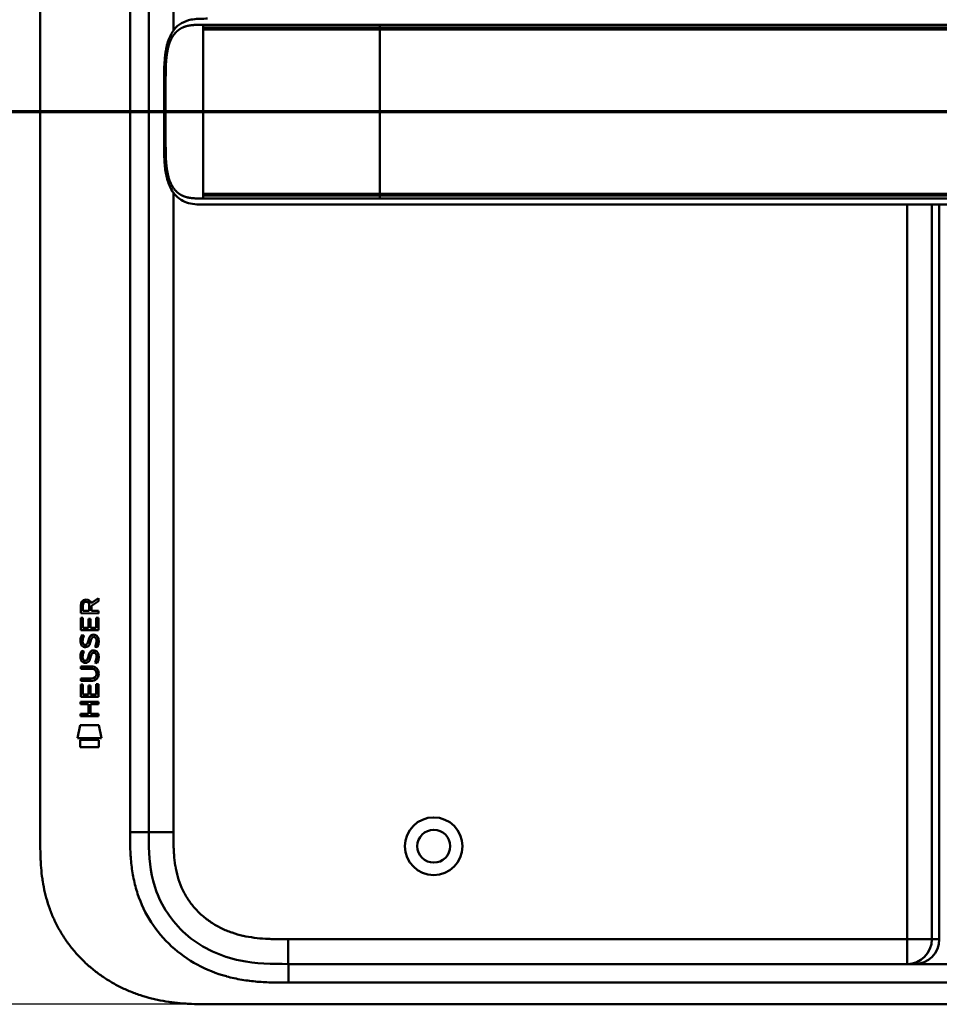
# Model space of a CAD drawing. Header units: millimetres. Extents: x 20 to 833, y 20 to 574.
# Tile 11 of 13: x 535 to 683, y 279 to 437. Entities that reach past the tile are written whole.
import ezdxf

# ---------------------------------------------------------------- set-up
doc = ezdxf.new("R2010")
doc.units = ezdxf.units.MM
doc.header["$LTSCALE"] = 2
for name, color, linetype, lineweight in [('Bemaßungen(DIN)', 7, 'Continuous', 25), ('Schnittansichtslinien(DIN)', 7, 'Continuous', 70), ('Sichtbare Kanten(DIN)', 7, 'Continuous', 50), ('Sichtbare tangentiale Kanten(DIN)', 7, 'Continuous', 50)]:
    doc.layers.add(name, color=color, linetype=linetype, lineweight=lineweight)
doc.styles.add('Aktuell-DINGroßer Text', font='arial.ttf')
doc.styles.add('STANDARD-DIN~0', font='arial.ttf')
doc.dimstyles.new('CAD-LAN', dxfattribs={"dimscale": 2, "dimtxt": 3.5, "dimasz": 2.5, "dimexe": 3.175, "dimexo": 0, "dimgap": 0.8, "dimtad": 1, "dimrnd": 1e-08, "dimtxsty": 'STANDARD-DIN~0', "dimcen": 0.09, "dimdle": 10, "dimclrd": 250, "dimclre": 250, "dimclrt": 250, "dimadec": 0, "dimazin": 2, "dimtfac": 1, "dimtmove": 0, "dimatfit": 3, "dimfxl": 1, "dimtolj": 1, "dimtzin": 0, "dimlwd": 25, "dimlwe": 25, "dimarcsym": 0})

# ---------------------------------------------------------------- blocks, each defined once
blk = doc.blocks.new('*D22')
at = {"layer": 'Bemaßungen(DIN)', "color": 250, "linetype": 'Continuous', "lineweight": 25, "true_color": 0x3f3f3f, "transparency": 16777216}
for p, q in [((565.63, 523.56), (474.99, 523.56)), ((481.34, 518.56), (481.34, 283.56)), ((566.19, 278.56), (474.99, 278.56))]:
    blk.add_line(p, q, dxfattribs=at)
at = {"layer": 'Bemaßungen(DIN)', "color": 250, "linetype": 'Continuous', "true_color": 0x3f3f3f, "transparency": 16777216}
for points in [[(480.51, 518.56), (482.17, 518.56), (481.34, 523.56)], [(480.51, 283.56), (482.17, 283.56), (481.34, 278.56)]]:
    blk.add_solid(points, dxfattribs=at)
at = {"layer": 'Defpoints', "color": 0, "linetype": 'Continuous', "transparency": 16777216}
for p in [(565.63, 523.56), (481.34, 278.56), (566.19, 278.56)]:
    blk.add_point(p, dxfattribs=at)
at = {"layer": 'Bemaßungen(DIN)', "color": 250, "linetype": 'Continuous', "lineweight": 25, "true_color": 0x3f3f3f, "transparency": 16777216, "insert": (472.59, 393.25), "char_height": 7, "attachment_point": 1, "rotation": 90, "style": 'STANDARD-DIN~0'}
blk.add_mtext('\\A1;245', dxfattribs=at)
blk = doc.blocks.new('2DTransSchnitt0')
at = {"layer": 'Schnittansichtslinien(DIN)', "linetype": 'Continuous'}
for p, q in [((257.432, 222.384), (257.432, 216.284)), ((394.58, 222.384), (394.58, 216.284)), ((256.432, 216.284), (257.432, 211.284)), ((258.432, 216.284), (256.432, 216.284)), ((257.432, 216.284), (257.432, 211.284)), ((257.432, 211.284), (258.432, 216.284)), ((393.58, 216.284), (394.58, 211.284)), ((395.58, 216.284), (393.58, 216.284)), ((394.58, 216.284), (394.58, 211.284)), ((394.58, 211.284), (395.58, 216.284)), ((252.613, 211.284), (399.4, 211.284))]:
    blk.add_line(p, q, dxfattribs=at)
at = {"layer": 'Schnittansichtslinien(DIN)', "linetype": 'Continuous', "lineweight": 140}
for p, q in [((252.613, 211.284), (262.251, 211.284)), ((389.761, 211.284), (399.4, 211.284))]:
    blk.add_line(p, q, dxfattribs=at)
at = {"layer": 'Schnittansichtslinien(DIN)', "linetype": 'Continuous', "flags": 128}
for points in [[(256.432, 216.284), (257.432, 211.284), (258.432, 216.284), (256.432, 216.284)], [(393.58, 216.284), (394.58, 211.284), (395.58, 216.284), (393.58, 216.284)]]:
    blk.add_lwpolyline(points, dxfattribs=at)
at = {"layer": 'Schnittansichtslinien(DIN)'}
for points in [[(256.432, 216.284), (257.432, 211.284), (258.432, 216.284), (256.432, 216.284)], [(393.58, 216.284), (394.58, 211.284), (395.58, 216.284), (393.58, 216.284)]]:
    blk.add_solid(points, dxfattribs=at)
at = {"layer": 'Schnittansichtslinien(DIN)', "char_height": 3.734, "attachment_point": 7, "style": 'Aktuell-DINGroßer Text'}
for insert in [(255.679, 224.784), (392.827, 224.784)]:
    blk.add_mtext('A', dxfattribs=dict(at, insert=insert))

msp = doc.modelspace()

# ---------------------------------------------------------------- linework, layer by layer
at = {"layer": 'Sichtbare Kanten(DIN)'}
for p, q in [((538.153, 305.348), (538.153, 496.78)), ((555.653, 306.348), (555.653, 495.78)), ((592.938, 407.567), (719.79, 407.567)), ((546.352, 343.267), (547.547, 344.057)), ((547.547, 343.623), (546.405, 342.868)), ((547.547, 344.057), (547.547, 343.623)), ((544.687, 341.638), (544.689, 342.951)), ((547.545, 341.635), (544.687, 341.638)), ((545.038, 342.907), (545.037, 342.019)), ((545.037, 342.019), (546.055, 342.018)), ((546.055, 342.018), (546.055, 342.906)), ((546.405, 342.868), (546.404, 342.018)), ((546.404, 342.018), (547.546, 342.017)), ((547.546, 342.017), (547.545, 341.635)), ((544.685, 338.907), (544.686, 340.912)), ((544.686, 340.912), (545.035, 340.911)), ((545.035, 340.911), (545.033, 339.284)), ((545.928, 339.283), (545.929, 340.73)), ((545.929, 340.73), (546.278, 340.73)), ((546.278, 340.73), (546.277, 339.283)), ((547.195, 339.282), (547.197, 340.929)), ((547.197, 340.929), (547.545, 340.929)), ((547.545, 340.929), (547.543, 338.905)), ((547.543, 338.905), (544.685, 338.907)), ((545.033, 339.284), (545.928, 339.283)), ((546.277, 339.283), (547.195, 339.282)), ((544.857, 338.133), (545.195, 338.033)), ((545.053, 336.802), (545.06, 336.785)), ((546.785, 337.83), (546.773, 337.83)), ((544.855, 335.587), (545.193, 335.487)), ((545.737, 336.704), (545.748, 336.721)), ((546.783, 335.284), (546.771, 335.284)), ((545.051, 334.255), (545.058, 334.238)), ((545.735, 334.158), (545.746, 334.174)), ((544.68, 333.057), (546.326, 333.055)), ((544.68, 332.68), (544.68, 333.057)), ((546.349, 332.678), (544.68, 332.68)), ((544.678, 330.745), (544.679, 331.122)), ((546.324, 330.744), (544.678, 330.745)), ((544.679, 331.122), (546.348, 331.121)), ((547.23, 331.893), (547.229, 331.903)), ((544.676, 328.17), (544.678, 330.174)), ((544.678, 330.174), (545.026, 330.174)), ((545.026, 330.174), (545.025, 328.546)), ((545.92, 328.546), (545.921, 329.993)), ((545.921, 329.993), (546.269, 329.992)), ((546.269, 329.992), (546.268, 328.545)), ((547.187, 328.545), (547.188, 330.192)), ((547.188, 330.192), (547.536, 330.192)), ((547.536, 330.192), (547.535, 328.167)), ((544.674, 327.376), (547.533, 327.374)), ((544.674, 326.999), (544.674, 327.376)), ((547.535, 328.167), (544.676, 328.17)), ((545.025, 328.546), (545.92, 328.546)), ((546.268, 328.545), (547.187, 328.545)), ((547.533, 327.374), (547.533, 326.997)), ((545.917, 326.998), (544.674, 326.999)), ((545.916, 325.441), (545.917, 326.998)), ((546.273, 326.998), (546.272, 325.44)), ((547.533, 326.997), (546.273, 326.998)), ((544.672, 325.064), (544.673, 325.442)), ((547.531, 325.062), (544.672, 325.064)), ((544.673, 325.442), (545.916, 325.441)), ((546.272, 325.44), (547.531, 325.439)), ((547.531, 325.439), (547.531, 325.062)), ((544.141, 321.487), (544.6, 323.62)), ((544.6, 323.62), (547.607, 323.618)), ((547.607, 323.618), (548.056, 321.484)), ((548.056, 321.484), (544.141, 321.487)), ((544.6, 320.06), (544.601, 321.202)), ((544.601, 321.202), (547.598, 321.199)), ((547.598, 321.199), (547.597, 320.057)), ((547.597, 320.057), (544.6, 320.06)), ((578.191, 285.064), (723.115, 285.064)), ((566.192, 278.564), (724.114, 278.564))]:
    msp.add_line(p, q, dxfattribs=at)
for radius in [4.65, 2.65]:
    msp.add_circle((601.653, 304.064), radius, dxfattribs=at)
for centre, major_axis, ratio, start_param, end_param in [((546.216, 342.134), (-0.976, 1.274), 0.5180415, 5.9043613, 6.8771057), ((544.823, 342.054), (1.242, 1.64), 0.5994938, 5.878165, 6.7089725), ((546.319, 339.913), (1.103, 3.296), 0.2312948, 2.8124619, 2.8734213), ((545.798, 337.596), (0.574, 1.004), 0.5438409, 2.7534304, 3.2137241), ((546.125, 336.144), (0.839, 1.642), 0.4591024, 5.9761877, 6.4975755), ((545.678, 336.729), (0.098, 0.139), 0.3641716, 4.4844927, 4.7925708), ((546.125, 333.599), (-0.838, -1.64), 0.4594521, 2.8344186, 3.3561114), ((546.403, 337.613), (-1.192, -3.54), 0.2215161, 5.9678979, 6.0270389), ((545.804, 335.058), (-0.583, -1.012), 0.541605, 5.8985019, 6.3563332), ((545.676, 334.182), (-0.098, -0.139), 0.3641716, 1.3429, 1.6509781), ((542.505, 328.382), (4.814, 4.313), 0.3742661, 5.9599282, 6.6783921), ((542.509, 335.426), (4.808, -4.323), 0.3742014, 5.888113, 6.6064523), ((523.796, 351.73), (23.266, -20.361), 0.1371339, 6.127502, 6.402435)]:
    msp.add_ellipse(centre, major_axis=major_axis, ratio=ratio, start_param=start_param, end_param=end_param, dxfattribs=at)
for points, degree, knots in [([(565.146, 407.567), (565.146, 407.567), (565.145, 407.567), (565.145, 407.567), (565.145, 407.567), (565.145, 407.567), (565.145, 407.567), (565.144, 407.567), (565.144, 407.567), (565.144, 407.567), (565.143, 407.567), (565.142, 407.567), (565.141, 407.567), (565.139, 407.567), (565.138, 407.567), (565.132, 407.567), (565.128, 407.567), (565.112, 407.567), (565.1, 407.567), (565.053, 407.567), (565.019, 407.567), (564.882, 407.568), (564.779, 407.568), (564.368, 407.57), (564.06, 407.575), (562.844, 407.634), (561.952, 407.776), (560.758, 408.378), (560.37, 408.661), (559.59, 409.481), (559.218, 410.085), (558.707, 411.365), (558.533, 412.025), (558.291, 413.417), (558.223, 414.16), (558.136, 415.941), (558.144, 416.987), (558.144, 420.682), (558.144, 423.335), (558.144, 427.921), (558.079, 429.901), (558.422, 432.603), (558.595, 433.412), (559.087, 434.774), (559.401, 435.356), (560.109, 436.242), (560.5, 436.579), (561.411, 437.118), (561.949, 437.299), (563.254, 437.549), (564.049, 437.565), (564.898, 437.567), (564.946, 437.567), (565.019, 437.567), (565.044, 437.567), (565.08, 437.567), (565.093, 437.567), (565.111, 437.567), (565.118, 437.567), (565.127, 437.567), (565.131, 437.567), (565.136, 437.567), (565.138, 437.567), (565.14, 437.567), (565.141, 437.567), (565.143, 437.567), (565.143, 437.567), (565.144, 437.567), (565.144, 437.567), (565.145, 437.567), (565.145, 437.567), (565.145, 437.567), (565.145, 437.567), (565.146, 437.567), (565.146, 437.567), (565.146, 437.567)], 3, [0, 0, 0, 0, 0.0000252, 0.0000252, 0.0000657, 0.0000657, 0.0001082, 0.0001082, 0.0001738, 0.0001738, 0.0002867, 0.0002867, 0.0005136, 0.0005136, 0.0010499, 0.0010499, 0.0026039, 0.0026039, 0.0072616, 0.0072616, 0.0212292, 0.0212292, 0.0631285, 0.0631285, 0.1888417, 0.1888417, 0.5689951, 0.5689951, 0.7719774, 0.7719774, 1.0315425, 1.0315425, 1.2481307, 1.2481307, 1.4719729, 1.4719729, 1.7848025, 1.7848025, 2.5805266, 2.5805266, 3.160554, 3.160554, 3.4157877, 3.4157877, 3.6519695, 3.6519695, 3.8657989, 3.8657989, 4.1108827, 4.1108827, 4.4368692, 4.4368692, 4.4566519, 4.4566519, 4.4665438, 4.4665438, 4.471493, 4.471493, 4.4739733, 4.4739733, 4.4752207, 4.4752207, 4.4758524, 4.4758524, 4.4761765, 4.4761765, 4.4763467, 4.4763467, 4.476439, 4.476439, 4.4764904, 4.4764904, 4.4765188, 4.4765188, 4.4765488, 4.4765488, 4.4765488, 4.4765488]), ([(565.163, 407.567), (565.163, 407.567), (565.285, 407.567), (565.528, 407.568), (565.848, 407.567), (566.176, 407.567), (566.513, 407.567), (566.725, 407.567), (566.807, 407.567)], 5, [25.64076517, 25.64076517, 25.64076517, 25.64076517, 25.64076517, 25.64076517, 25.64100059, 25.73520442, 25.82940824, 25.88784541, 25.88784541, 25.88784541, 25.88784541, 25.88784541, 25.88784541]), ([(592.934, 407.567), (589.001, 407.567), (585.059, 407.567), (578.899, 407.567), (576.659, 407.567), (572.979, 407.567), (571.497, 407.567), (569.314, 407.567), (568.546, 407.567), (567.593, 407.567), (567.362, 407.567), (567.062, 407.567), (566.988, 407.567), (566.891, 407.567), (566.867, 407.567), (566.835, 407.567), (566.827, 407.567), (566.816, 407.567), (566.814, 407.567), (566.81, 407.567), (566.809, 407.567), (566.808, 407.567), (566.808, 407.567), (566.808, 407.567), (566.807, 407.567), (566.807, 407.567), (566.807, 407.567), (566.807, 407.567)], 3, [0, 0, 0, 0, 1.1803051, 1.1803051, 1.8522102, 1.8522102, 2.3111703, 2.3111703, 2.5747937, 2.5747937, 2.6623324, 2.6623324, 2.6914953, 2.6914953, 2.7012157, 2.7012157, 2.7044558, 2.7044558, 2.705536, 2.705536, 2.7058961, 2.7058961, 2.7060162, 2.7060162, 2.7060562, 2.7060562, 2.7060873, 2.7060873, 2.7060873, 2.7060873]), ([(547.229, 331.903), (547.229, 331.95), (547.227, 331.997), (547.211, 332.132), (547.188, 332.22), (547.114, 332.37), (547.068, 332.432), (546.948, 332.537), (546.877, 332.577), (546.66, 332.661), (546.5, 332.678), (546.349, 332.678)], 3, [0, 0, 0, 0, 0.01400423, 0.01400423, 0.0408947, 0.0408947, 0.06439039, 0.06439039, 0.08887549, 0.08887549, 0.13413559, 0.13413559, 0.13413559, 0.13413559]), ([(538.153, 305.348), (538.153, 304.781), (538.153, 303.638), (538.189, 302.189), (538.271, 300.728), (538.382, 299.552), (538.591, 298.078), (538.819, 296.899), (539.19, 295.432), (539.558, 294.269), (540.11, 292.835), (540.626, 291.709), (541.365, 290.336), (542.029, 289.269), (542.948, 287.984), (543.752, 286.998), (544.836, 285.828), (545.765, 284.944), (546.993, 283.913), (548.027, 283.148), (549.374, 282.274), (550.491, 281.641), (551.929, 280.938), (553.107, 280.446), (554.606, 279.919), (555.822, 279.568), (557.354, 279.212), (558.586, 278.992), (560.126, 278.79), (561.355, 278.682), (562.882, 278.601), (564.399, 278.564), (565.597, 278.564), (566.192, 278.564)], 3, [0.00000215, 0.00000215, 0.00000215, 0.00000215, 0.04166657, 0.08333314, 0.10416642, 0.14583299, 0.16666628, 0.20833285, 0.22916613, 0.2708327, 0.29166599, 0.33333256, 0.35416584, 0.39583241, 0.4166657, 0.45833227, 0.47916555, 0.52083212, 0.54166541, 0.58333198, 0.60416526, 0.64583183, 0.66666512, 0.70833169, 0.72916497, 0.77083154, 0.79166483, 0.8333314, 0.85416468, 0.89583125, 0.91666454, 0.95833111, 0.99999768, 0.99999768, 0.99999768, 0.99999768]), ([(578.191, 285.064), (575.559, 285.064), (572.917, 285.114), (570.395, 285.633), (567.325, 286.266), (564.401, 287.585), (562.019, 289.564), (559.71, 291.484), (557.951, 293.992), (556.933, 296.721), (556.083, 299.003), (555.752, 301.439), (555.678, 303.9), (555.653, 304.716), (555.653, 305.535), (555.653, 306.348)], 3, [-3.5878945, -3.5878945, -3.5878945, -3.5878945, -2.8265828, -2.8265828, -2.8265828, -1.8995125, -1.8995125, -1.8995125, -1.0006299, -1.0006299, -1.0006299, -0.2492206, -0.2492206, -0.2492206, 0, 0, 0, 0])]:
    msp.add_open_spline(points, degree=degree, knots=knots, dxfattribs=at)
for points in [[(565.146, 407.567), (565.151, 407.567), (565.157, 407.567), (565.163, 407.567)], [(544.689, 342.951), (544.703, 343.393), (544.935, 343.855), (545.548, 343.854)], [(546.055, 342.906), (546.055, 343.179), (545.968, 343.505), (545.553, 343.505)], [(544.733, 336.655), (544.642, 336.896), (544.614, 337.129), (544.655, 337.457)], [(544.655, 337.457), (544.673, 337.596), (544.715, 337.803), (544.786, 337.977)], [(544.786, 337.977), (544.805, 338.026), (544.857, 338.133), (544.857, 338.133)], [(545.04, 337.569), (544.976, 337.316), (544.97, 337.092), (545.028, 336.876)], [(545.195, 338.033), (545.195, 338.033), (545.075, 337.707), (545.04, 337.569)], [(545.748, 336.721), (545.816, 336.831), (545.873, 336.994), (545.928, 337.239)], [(545.928, 337.239), (546.012, 337.607), (546.115, 337.818), (546.256, 337.986)], [(546.268, 337.089), (546.213, 336.849), (546.151, 336.684), (546.075, 336.546)], [(546.256, 337.986), (546.349, 338.096), (546.479, 338.168), (546.659, 338.193)], [(546.316, 337.288), (546.309, 337.257), (546.268, 337.091), (546.268, 337.089)], [(546.502, 337.712), (546.432, 337.624), (546.371, 337.486), (546.316, 337.288)], [(546.773, 337.83), (546.652, 337.831), (546.576, 337.798), (546.502, 337.712)], [(546.659, 338.193), (546.946, 338.231), (547.229, 338.131), (547.422, 337.814)], [(546.977, 336.248), (546.977, 336.248), (547.132, 336.502), (547.191, 336.786)], [(547.191, 336.786), (547.26, 337.12), (547.26, 337.396), (547.153, 337.593)], [(547.571, 336.879), (547.541, 336.548), (547.383, 336.219), (547.346, 336.161)], [(547.422, 337.814), (547.532, 337.634), (547.586, 337.415), (547.586, 337.145)], [(547.586, 337.145), (547.586, 337.06), (547.579, 336.974), (547.571, 336.879)], [(544.653, 334.911), (544.671, 335.05), (544.713, 335.257), (544.784, 335.43)], [(545.292, 336.194), (545.069, 336.227), (544.839, 336.373), (544.733, 336.655)], [(544.784, 335.43), (544.803, 335.479), (544.855, 335.587), (544.855, 335.587)], [(545.193, 335.487), (545.193, 335.487), (545.073, 335.16), (545.038, 335.022)], [(545.265, 336.572), (545.412, 336.512), (545.6, 336.548), (545.706, 336.662)], [(545.447, 336.182), (545.346, 336.183), (545.325, 336.19), (545.292, 336.194)], [(546.075, 336.546), (545.96, 336.336), (545.764, 336.178), (545.447, 336.182)], [(545.926, 334.693), (546.01, 335.061), (546.113, 335.272), (546.254, 335.439)], [(546.254, 335.439), (546.347, 335.55), (546.477, 335.622), (546.657, 335.646)], [(546.5, 335.166), (546.43, 335.077), (546.369, 334.939), (546.314, 334.741)], [(546.771, 335.284), (546.65, 335.284), (546.574, 335.251), (546.5, 335.166)], [(546.657, 335.646), (546.944, 335.684), (547.227, 335.584), (547.42, 335.268)], [(547.346, 336.161), (547.325, 336.166), (546.977, 336.248), (546.977, 336.248)], [(547.42, 335.268), (547.53, 335.087), (547.584, 334.868), (547.584, 334.598)], [(544.731, 334.108), (544.64, 334.349), (544.612, 334.583), (544.653, 334.911)], [(545.29, 333.648), (545.067, 333.681), (544.837, 333.826), (544.731, 334.108)], [(545.038, 335.022), (544.974, 334.77), (544.968, 334.545), (545.026, 334.329)], [(545.263, 334.025), (545.41, 333.965), (545.598, 334.001), (545.704, 334.116)], [(545.445, 333.635), (545.344, 333.636), (545.323, 333.643), (545.29, 333.648)], [(546.073, 334), (545.957, 333.79), (545.762, 333.631), (545.445, 333.635)], [(545.746, 334.174), (545.814, 334.284), (545.871, 334.448), (545.926, 334.693)], [(546.266, 334.542), (546.211, 334.302), (546.149, 334.137), (546.073, 334)], [(546.314, 334.741), (546.307, 334.711), (546.266, 334.545), (546.266, 334.542)], [(546.975, 333.701), (546.975, 333.701), (547.13, 333.955), (547.189, 334.24)], [(547.344, 333.614), (547.323, 333.619), (546.975, 333.701), (546.975, 333.701)], [(547.189, 334.24), (547.258, 334.573), (547.258, 334.849), (547.151, 335.046)], [(547.569, 334.333), (547.539, 334.002), (547.381, 333.672), (547.344, 333.614)], [(547.584, 334.598), (547.584, 334.513), (547.577, 334.428), (547.569, 334.333)]]:
    msp.add_open_spline(points, degree=3, dxfattribs=at)
at = {"layer": 'Sichtbare tangentiale Kanten(DIN)'}
for p, q in [((559.653, 495.78), (559.653, 435.665)), ((564.426, 436.117), (564.426, 436.577)), ((564.426, 436.117), (564.426, 435.817)), ((564.426, 435.817), (564.426, 409.317)), ((592.938, 436.577), (592.938, 436.12)), ((592.938, 409.311), (592.938, 435.823)), ((678.055, 436.12), (678.055, 436.12)), ((682.04, 436.12), (682.04, 436.12)), ((683.246, 436.12), (683.246, 436.12)), ((559.653, 409.469), (559.653, 306.348)), ((564.426, 409.317), (564.426, 409.017)), ((564.426, 408.557), (564.426, 409.017)), ((592.938, 409.014), (592.938, 408.557)), ((678.055, 409.014), (678.055, 409.014)), ((682.04, 409.015), (682.04, 409.014)), ((683.246, 409.014), (683.246, 409.015)), ((678.055, 289.064), (678.055, 407.567)), ((682.04, 407.567), (682.04, 289.064)), ((683.246, 289.064), (683.246, 407.567)), ((555.653, 306.348), (552.653, 306.348)), ((559.653, 306.348), (555.653, 306.348)), ((578.171, 289.064), (678.055, 289.064)), ((578.171, 289.064), (578.171, 285.064)), ((678.055, 289.064), (682.04, 289.064)), ((678.055, 289.064), (678.055, 285.064)), ((682.04, 289.064), (683.246, 289.064)), ((578.191, 285.064), (578.191, 282.064))]:
    msp.add_line(p, q, dxfattribs=at)
for points in [[(552.653, 495.78), (552.653, 432.636), (552.653, 369.492), (552.653, 306.348)], [(682.04, 289.064), (682.04, 286.855), (680.256, 285.064), (678.055, 285.064)], [(679.261, 285.064), (681.462, 285.064), (683.246, 286.855), (683.246, 289.064)], [(578.191, 282.064), (626.499, 282.064), (674.807, 282.064), (723.115, 282.065)]]:
    msp.add_open_spline(points, degree=3, dxfattribs=at)
for points, degree, knots in [([(564.426, 408.557), (564.355, 408.557), (564.211, 408.557), (563.927, 408.558), (563.508, 408.561), (562.963, 408.58), (562.37, 408.634), (561.739, 408.757), (561.144, 408.961), (560.591, 409.263), (560.088, 409.675), (559.641, 410.208), (559.178, 411), (558.768, 412.128), (558.525, 413.437), (558.418, 414.821), (558.39, 416.189), (558.391, 417.293), (558.391, 418.226), (558.391, 419.187), (558.391, 420.191), (558.391, 421.313), (558.391, 422.567), (558.391, 423.821), (558.391, 424.943), (558.391, 425.947), (558.391, 426.908), (558.391, 427.841), (558.39, 428.946), (558.418, 430.313), (558.525, 431.698), (558.768, 433.007), (559.179, 434.135), (559.641, 434.928), (560.088, 435.46), (560.591, 435.872), (561.144, 436.174), (561.74, 436.378), (562.371, 436.501), (562.964, 436.555), (563.509, 436.574), (563.928, 436.577), (564.212, 436.577), (564.355, 436.577), (564.426, 436.577)], 5, [0, 0, 0, 0, 0, 0, 0.0545062, 0.1094177, 0.2192406, 0.3290635, 0.4388864, 0.5487092, 0.6585321, 0.768355, 0.8781779, 0.9880008, 1.0978237, 1.3174695, 1.5371153, 1.6469382, 1.7567611, 1.8192574, 1.8817537, 2.0067464, 2.131739, 2.2567317, 2.3817243, 2.506717, 2.6317096, 2.6942059, 2.7567023, 2.8665381, 2.9763739, 3.1960455, 3.4157171, 3.5255529, 3.6353887, 3.7452245, 3.8550603, 3.9648961, 4.0747319, 4.1845678, 4.2944036, 4.4042394, 4.4591573, 4.5135093, 4.5135093, 4.5135093, 4.5135093, 4.5135093, 4.5135093]), ([(564.426, 436.577), (564.634, 436.577), (564.845, 436.577), (565.062, 436.577), (565.277, 436.577), (565.498, 436.577), (565.725, 436.577), (566.18, 436.577), (566.663, 436.577), (567.172, 436.577), (567.681, 436.577), (568.216, 436.577), (568.771, 436.577), (569.326, 436.577), (569.902, 436.577), (570.489, 436.577), (571.076, 436.577), (571.676, 436.578), (572.282, 436.578), (572.889, 436.578), (573.503, 436.578), (574.122, 436.577), (574.742, 436.577), (575.366, 436.577), (575.994, 436.577), (576.621, 436.577), (577.25, 436.577), (577.88, 436.577), (578.509, 436.577), (579.138, 436.577), (579.766, 436.577), (580.395, 436.577), (581.022, 436.577), (581.649, 436.577), (582.276, 436.577), (582.902, 436.577), (583.528, 436.577), (584.154, 436.577), (584.78, 436.577), (585.405, 436.577), (586.031, 436.577), (586.656, 436.577), (587.282, 436.577), (587.908, 436.577), (588.534, 436.577), (589.16, 436.577), (589.787, 436.577), (590.413, 436.577), (591.041, 436.577), (591.673, 436.577), (592.305, 436.577), (592.938, 436.577)], 3, [0.0000008, 0.0000008, 0.0000008, 0.0000008, 0.0947641, 0.0947641, 0.0947641, 0.1889624, 0.1889624, 0.1889624, 0.3773589, 0.3773589, 0.3773589, 0.5657555, 0.5657555, 0.5657555, 0.754152, 0.754152, 0.754152, 0.9425486, 0.9425486, 0.9425486, 1.1309451, 1.1309451, 1.1309451, 1.3193417, 1.3193417, 1.3193417, 1.5077382, 1.5077382, 1.5077382, 1.6961348, 1.6961348, 1.6961348, 1.8845313, 1.8845313, 1.8845313, 2.0729279, 2.0729279, 2.0729279, 2.2613244, 2.2613244, 2.2613244, 2.449721, 2.449721, 2.449721, 2.6381175, 2.6381175, 2.6381175, 2.8265141, 2.8265141, 2.8265141, 3.0164113, 3.0164113, 3.0164113, 3.0164113]), ([(592.938, 436.12), (592.561, 436.12), (591.806, 436.12), (590.673, 436.12), (589.162, 436.12), (587.272, 436.12), (585.382, 436.12), (583.492, 436.12), (581.603, 436.12), (579.717, 436.119), (577.838, 436.119), (575.967, 436.119), (574.111, 436.118), (572.282, 436.118), (570.497, 436.118), (568.442, 436.118), (566.857, 436.117), (565.709, 436.117), (564.923, 436.117), (564.426, 436.117)], 5, [0, 0, 0, 0, 0, 0, 0.188639, 0.3776471, 0.5666552, 0.7556633, 0.9446714, 1.1336795, 1.3226876, 1.5116957, 1.7007038, 1.8897119, 2.07872, 2.2677281, 2.4567361, 2.6457442, 3.0237604, 3.0237604, 3.0237604, 3.0237604, 3.0237604, 3.0237604]), ([(564.426, 435.817), (565.254, 435.817), (566.183, 435.817), (567.21, 435.817), (567.723, 435.818), (568.26, 435.818), (568.813, 435.818), (569.367, 435.818), (569.937, 435.818), (570.52, 435.818), (571.102, 435.818), (571.697, 435.818), (572.298, 435.819), (572.9, 435.819), (573.51, 435.819), (574.124, 435.819), (574.737, 435.82), (575.355, 435.82), (575.976, 435.82), (576.597, 435.82), (577.22, 435.821), (577.844, 435.821), (578.469, 435.821), (579.095, 435.821), (579.722, 435.822), (580.349, 435.822), (580.978, 435.822), (581.606, 435.822), (582.235, 435.822), (582.864, 435.823), (583.494, 435.823), (584.123, 435.823), (584.753, 435.823), (585.383, 435.823), (586.013, 435.823), (586.643, 435.823), (587.273, 435.823), (587.903, 435.823), (588.533, 435.823), (589.163, 435.823), (589.793, 435.823), (590.423, 435.823), (591.053, 435.823), (591.681, 435.823), (592.31, 435.823), (592.938, 435.823)], 3, [-0.0090822, -0.0090822, -0.0090822, -0.0090822, 0.368934, 0.368934, 0.368934, 0.5579421, 0.5579421, 0.5579421, 0.7469502, 0.7469502, 0.7469502, 0.9359583, 0.9359583, 0.9359583, 1.1249664, 1.1249664, 1.1249664, 1.3139745, 1.3139745, 1.3139745, 1.5029826, 1.5029826, 1.5029826, 1.6919907, 1.6919907, 1.6919907, 1.8809988, 1.8809988, 1.8809988, 2.0700069, 2.0700069, 2.0700069, 2.259015, 2.259015, 2.259015, 2.4480231, 2.4480231, 2.4480231, 2.6370312, 2.6370312, 2.6370312, 2.8260393, 2.8260393, 2.8260393, 3.0147053, 3.0147053, 3.0147053, 3.0147053]), ([(592.938, 436.577), (602.894, 436.577), (612.878, 436.577), (622.825, 436.577), (643.254, 436.577), (663.728, 436.577), (684.166, 436.577), (690.75, 436.577), (697.341, 436.577), (703.938, 436.577), (709.243, 436.577), (714.558, 436.578), (719.79, 436.577)], 3, [23.2299829, 23.2299829, 23.2299829, 23.2299829, 26.2168354, 26.2168354, 26.2168354, 32.3515912, 32.3515912, 32.3515912, 34.3279835, 34.3279835, 34.3279835, 35.9173864, 35.9173864, 35.9173864, 35.9173864]), ([(719.797, 436.12), (719.79, 436.12), (716.644, 436.121), (710.309, 436.119), (700.754, 436.12), (688.077, 436.12), (672.227, 436.12), (656.36, 436.12), (640.507, 436.12), (626.24, 436.12), (613.549, 436.12), (604.035, 436.12), (597.695, 436.12), (594.524, 436.12), (592.938, 436.12)], 5, [20.6437384, 20.6437384, 20.6437384, 20.6437384, 20.6437384, 20.6437384, 20.6474288, 22.2330696, 23.8187104, 25.4043512, 26.989992, 28.5756328, 30.1612736, 31.7469144, 32.5397348, 33.3329244, 33.3329244, 33.3329244, 33.3329244, 33.3329244, 33.3329244]), ([(592.939, 435.823), (595.582, 435.824), (598.224, 435.823), (603.509, 435.823), (606.151, 435.823), (614.079, 435.823), (619.366, 435.823), (629.938, 435.823), (635.223, 435.823), (645.792, 435.823), (651.077, 435.823), (661.649, 435.823), (666.937, 435.823), (677.509, 435.823), (682.792, 435.823), (693.358, 435.823), (698.644, 435.823), (709.236, 435.823), (714.551, 435.824), (719.79, 435.823)], 3, [3.0147053, 3.0147053, 3.0147053, 3.0147053, 3.8078678, 3.8078678, 4.6006882, 4.6006882, 6.186329, 6.186329, 7.7719698, 7.7719698, 9.3576106, 9.3576106, 10.9432514, 10.9432514, 12.5288922, 12.5288922, 14.114533, 14.114533, 15.703149, 15.703149, 15.703149, 15.703149]), ([(592.938, 409.311), (592.567, 409.311), (591.824, 409.311), (590.709, 409.311), (589.222, 409.311), (587.362, 409.311), (585.503, 409.311), (583.644, 409.312), (581.787, 409.312), (579.933, 409.313), (578.086, 409.314), (576.248, 409.314), (574.422, 409.315), (572.257, 409.316), (569.796, 409.317), (567.725, 409.317), (566.157, 409.317), (565.052, 409.317), (564.495, 409.317), (564.426, 409.317)], 5, [33.3326459, 33.3326459, 33.3326459, 33.3326459, 33.3326459, 33.3326459, 33.5183492, 33.7042495, 33.8901497, 34.07605, 34.2619502, 34.4478505, 34.6337508, 34.819651, 35.0055513, 35.1914515, 35.3773518, 35.5632521, 35.9350526, 36.3068531, 36.3566848, 36.3566848, 36.3566848, 36.3566848, 36.3566848, 36.3566848]), ([(564.426, 409.017), (564.54, 409.017), (564.649, 409.017), (564.761, 409.017), (565.783, 409.017), (566.961, 409.017), (568.264, 409.017), (569.092, 409.017), (569.964, 409.017), (570.861, 409.017), (571.439, 409.017), (572.027, 409.017), (572.622, 409.016), (573.216, 409.016), (573.817, 409.016), (574.422, 409.016), (575.027, 409.016), (575.635, 409.016), (576.246, 409.016), (576.857, 409.016), (577.47, 409.016), (578.084, 409.016), (582.385, 409.015), (586.743, 409.014), (591.081, 409.014), (591.701, 409.014), (592.32, 409.014), (592.938, 409.014)], 3, [0, 0, 0, 0, 0.0498317, 0.0498317, 0.0498317, 0.5045898, 0.5045898, 0.5045898, 0.7934328, 0.7934328, 0.7934328, 0.979333, 0.979333, 0.979333, 1.1652333, 1.1652333, 1.1652333, 1.3511335, 1.3511335, 1.3511335, 1.5370338, 1.5370338, 1.5370338, 2.8383356, 2.8383356, 2.8383356, 3.024121, 3.024121, 3.024121, 3.024121]), ([(592.938, 408.557), (592.933, 408.557), (592.928, 408.557), (592.923, 408.557), (592.295, 408.557), (591.667, 408.557), (591.04, 408.557), (590.413, 408.557), (589.786, 408.557), (589.159, 408.557), (588.533, 408.557), (587.907, 408.557), (587.281, 408.557), (586.655, 408.557), (586.03, 408.557), (585.404, 408.557), (584.779, 408.557), (584.153, 408.557), (583.527, 408.557), (582.901, 408.557), (582.275, 408.557), (581.648, 408.557), (581.022, 408.557), (580.394, 408.557), (579.766, 408.557), (579.138, 408.557), (578.509, 408.557), (577.879, 408.557), (577.25, 408.557), (576.62, 408.557), (575.993, 408.557), (575.366, 408.557), (574.741, 408.557), (574.122, 408.557), (573.502, 408.557), (572.888, 408.557), (572.281, 408.557), (571.674, 408.557), (571.075, 408.557), (570.488, 408.557), (569.9, 408.557), (569.325, 408.557), (568.77, 408.557), (568.214, 408.557), (567.679, 408.557), (567.171, 408.557), (566.662, 408.557), (566.179, 408.557), (565.724, 408.557), (565.497, 408.557), (565.276, 408.557), (565.061, 408.557), (564.844, 408.557), (564.634, 408.557), (564.426, 408.557)], 3, [0, 0, 0, 0, 0.0015017, 0.0015017, 0.0015017, 0.1899093, 0.1899093, 0.1899093, 0.378317, 0.378317, 0.378317, 0.5667246, 0.5667246, 0.5667246, 0.7551323, 0.7551323, 0.7551323, 0.9435399, 0.9435399, 0.9435399, 1.1319476, 1.1319476, 1.1319476, 1.3203553, 1.3203553, 1.3203553, 1.5087629, 1.5087629, 1.5087629, 1.6971706, 1.6971706, 1.6971706, 1.8855782, 1.8855782, 1.8855782, 2.0739859, 2.0739859, 2.0739859, 2.2623935, 2.2623935, 2.2623935, 2.4508012, 2.4508012, 2.4508012, 2.6392088, 2.6392088, 2.6392088, 2.8276165, 2.8276165, 2.8276165, 2.9218203, 2.9218203, 2.9218203, 3.0164288, 3.0164288, 3.0164288, 3.0164288]), ([(592.939, 409.014), (592.939, 409.014), (594.525, 409.014), (597.696, 409.014), (604.037, 409.015), (613.55, 409.014), (626.24, 409.015), (640.507, 409.014), (656.36, 409.015), (672.227, 409.014), (688.083, 409.015), (700.759, 409.014), (710.312, 409.015), (716.646, 409.014), (719.79, 409.015)], 5, [0, 0, 0, 0, 0, 0, 0.0001149, 0.7929364, 1.585758, 3.1714011, 4.7570442, 6.3426873, 7.9283304, 9.5139735, 11.0996166, 12.6881676, 12.6881676, 12.6881676, 12.6881676, 12.6881676, 12.6881676]), ([(719.798, 409.312), (719.791, 409.312), (716.646, 409.311), (710.309, 409.312), (700.755, 409.311), (688.077, 409.311), (672.227, 409.311), (656.36, 409.311), (640.507, 409.311), (626.24, 409.311), (613.55, 409.311), (604.036, 409.311), (597.696, 409.311), (594.524, 409.311), (592.938, 409.311)], 5, [20.6435054, 20.6435054, 20.6435054, 20.6435054, 20.6435054, 20.6435054, 20.6473042, 22.2329473, 23.8185904, 25.4042335, 26.9898766, 28.5755197, 30.1611628, 31.7468058, 32.5396274, 33.3326459, 33.3326459, 33.3326459, 33.3326459, 33.3326459, 33.3326459]), ([(719.79, 408.557), (714.496, 408.557), (709.22, 408.557), (703.936, 408.557), (684.587, 408.557), (665.238, 408.557), (645.873, 408.557), (632.868, 408.557), (619.902, 408.557), (606.892, 408.557), (602.243, 408.557), (597.583, 408.557), (592.938, 408.557)], 3, [0, 0, 0, 0, 1.5856418, 1.5856418, 1.5856418, 7.3915416, 7.3915416, 7.3915416, 11.2904322, 11.2904322, 11.2904322, 12.683632, 12.683632, 12.683632, 12.683632]), ([(552.653, 306.348), (552.653, 306.229), (552.653, 306.109), (552.653, 305.89), (552.653, 305.79), (552.654, 305.59), (552.654, 305.49), (552.657, 304.89), (552.663, 304.391), (552.677, 303.891)], 3, [18.94311531, 18.94311531, 18.94311531, 18.94311531, 18.97893752, 18.97893752, 19.00893239, 19.00893239, 19.03892725, 19.03892725, 19.18890158, 19.18890158, 19.18890158, 19.18890158]), ([(559.653, 306.348), (559.653, 306.113), (559.653, 305.878), (559.653, 305.643), (559.654, 305.5), (559.655, 305.356), (559.656, 305.213), (559.656, 305.141), (559.657, 305.069), (559.657, 304.997), (559.659, 304.854), (559.661, 304.71), (559.663, 304.567), (559.665, 304.49), (559.666, 304.414), (559.668, 304.338), (559.67, 304.262), (559.672, 304.186), (559.674, 304.11), (559.678, 303.958), (559.683, 303.806), (559.689, 303.648), (559.702, 303.34), (559.718, 303.046), (559.74, 302.742), (559.741, 302.735), (559.741, 302.727), (559.742, 302.72), (559.787, 302.104), (559.853, 301.515), (559.949, 300.927), (559.95, 300.918), (559.952, 300.909), (559.953, 300.901), (560.051, 300.307), (560.179, 299.721), (560.345, 299.144), (560.346, 299.14), (560.347, 299.135), (560.348, 299.131), (560.517, 298.543), (560.726, 297.961), (560.972, 297.402), (561.221, 296.838), (561.513, 296.285), (561.841, 295.76), (562.171, 295.233), (562.543, 294.725), (562.946, 294.25), (563.351, 293.775), (563.793, 293.324), (564.262, 292.91), (564.729, 292.497), (565.226, 292.115), (565.746, 291.77), (566.264, 291.425), (566.808, 291.114), (567.366, 290.841), (567.924, 290.568), (568.504, 290.328), (569.089, 290.127), (569.092, 290.125), (569.096, 290.124), (569.099, 290.123), (569.678, 289.924), (570.273, 289.757), (570.872, 289.622), (570.877, 289.621), (570.882, 289.62), (570.887, 289.619), (571.476, 289.487), (572.068, 289.385), (572.667, 289.307), (572.677, 289.305), (572.686, 289.304), (572.695, 289.303), (573.287, 289.227), (573.875, 289.174), (574.491, 289.138), (574.499, 289.137), (574.506, 289.137), (574.513, 289.136), (574.818, 289.118), (575.112, 289.105), (575.413, 289.095), (575.723, 289.085), (576.031, 289.078), (576.338, 289.073), (576.951, 289.064), (577.561, 289.064), (578.171, 289.064)], 3, [0, 0, 0, 0, 0.0704958, 0.0704958, 0.0704958, 0.1135802, 0.1135802, 0.1135802, 0.1351224, 0.1351224, 0.1351224, 0.1782067, 0.1782067, 0.1782067, 0.2010367, 0.2010367, 0.2010367, 0.2238668, 0.2238668, 0.2238668, 0.2695268, 0.2695268, 0.2695268, 0.3586563, 0.3586563, 0.3586563, 0.3608469, 0.3608469, 0.3608469, 0.5409597, 0.5409597, 0.5409597, 0.5436764, 0.5436764, 0.5436764, 0.7252406, 0.7252406, 0.7252406, 0.7265644, 0.7265644, 0.7265644, 0.9114145, 0.9114145, 0.9114145, 1.0980359, 1.0980359, 1.0980359, 1.2857686, 1.2857686, 1.2857686, 1.473937, 1.473937, 1.473937, 1.6615015, 1.6615015, 1.6615015, 1.848744, 1.848744, 1.848744, 2.0359253, 2.0359253, 2.0359253, 2.0369996, 2.0369996, 2.0369996, 2.2219177, 2.2219177, 2.2219177, 2.2235518, 2.2235518, 2.2235518, 2.4055185, 2.4055185, 2.4055185, 2.4082995, 2.4082995, 2.4082995, 2.5881875, 2.5881875, 2.5881875, 2.5903234, 2.5903234, 2.5903234, 2.6794917, 2.6794917, 2.6794917, 2.7711647, 2.7711647, 2.7711647, 2.9540838, 2.9540838, 2.9540838, 2.9540838]), ([(552.677, 303.891), (552.703, 302.984), (552.751, 302.179), (552.834, 301.37), (552.835, 301.356), (552.836, 301.342), (552.838, 301.328), (552.923, 300.505), (553.046, 299.673), (553.214, 298.854), (553.216, 298.847), (553.217, 298.84), (553.219, 298.833), (553.388, 298.01), (553.605, 297.191), (553.869, 296.394), (553.87, 296.39), (553.871, 296.386), (553.872, 296.383), (554.406, 294.776), (555.15, 293.214), (556.061, 291.804), (556.975, 290.389), (558.1, 289.06), (559.349, 287.914), (560.597, 286.769), (562.01, 285.768), (563.495, 284.963), (564.969, 284.164), (566.565, 283.529), (568.198, 283.078), (568.204, 283.076), (568.21, 283.074), (568.217, 283.072), (569.027, 282.849), (569.848, 282.67), (570.675, 282.529), (570.683, 282.527), (570.691, 282.526), (570.699, 282.525), (571.522, 282.385), (572.35, 282.284), (573.171, 282.215), (573.186, 282.213), (573.201, 282.212), (573.215, 282.211), (574.023, 282.144), (574.82, 282.105), (575.687, 282.085), (575.701, 282.084), (575.716, 282.084), (575.73, 282.084), (576.577, 282.064), (577.384, 282.064), (578.191, 282.064)], 3, [19.1889016, 19.1889016, 19.1889016, 19.1889016, 19.4373471, 19.4373471, 19.4373471, 19.4416429, 19.4416429, 19.4416429, 19.6941747, 19.6941747, 19.6941747, 19.696296, 19.696296, 19.696296, 19.9500375, 19.9500375, 19.9500375, 19.9511796, 19.9511796, 19.9511796, 20.4624403, 20.4624403, 20.4624403, 20.9755964, 20.9755964, 20.9755964, 21.4881542, 21.4881542, 21.4881542, 21.9968978, 21.9968978, 21.9968978, 21.9988678, 21.9988678, 21.9988678, 22.2512956, 22.2512956, 22.2512956, 22.2537275, 22.2537275, 22.2537275, 22.5050635, 22.5050635, 22.5050635, 22.509571, 22.509571, 22.509571, 22.7569167, 22.7569167, 22.7569167, 22.760988, 22.760988, 22.760988, 23.0030728, 23.0030728, 23.0030728, 23.0030728])]:
    msp.add_open_spline(points, degree=degree, knots=knots, dxfattribs=at)

# ---------------------------------------------------------------- block references
at = {"layer": 'Schnittansichtslinien(DIN)', "xscale": 2, "yscale": 2, "zscale": 2}
msp.add_blockref('2DTransSchnitt0', (0, 0), dxfattribs=at)

# ---------------------------------------------------------------- dimensions: what is measured, and where the dimension line sits
at = {"layer": 'Bemaßungen(DIN)', "color": 250, "linetype": 'Continuous', "lineweight": 25, "true_color": 0x3f3f3f}
dim = msp.add_linear_dim(base=(481.34, 278.564), p1=(565.632, 523.564), p2=(566.192, 278.564), angle=90, dimstyle='CAD-LAN', override={"dimgap": 0.8, "dimdec": 2, "dimtol": 0, "dimlim": 0, "dimtp": 0, "dimtm": 0, "dimtdec": 2, "dimtofl": 0, "dimatfit": 1}, dxfattribs=at)
dim.commit()
dim.dimension.update_dxf_attribs({"geometry": '*D22', "text_midpoint": (481.34, 401.064), "dimtype": 160})

doc.saveas('drawing.dxf')
